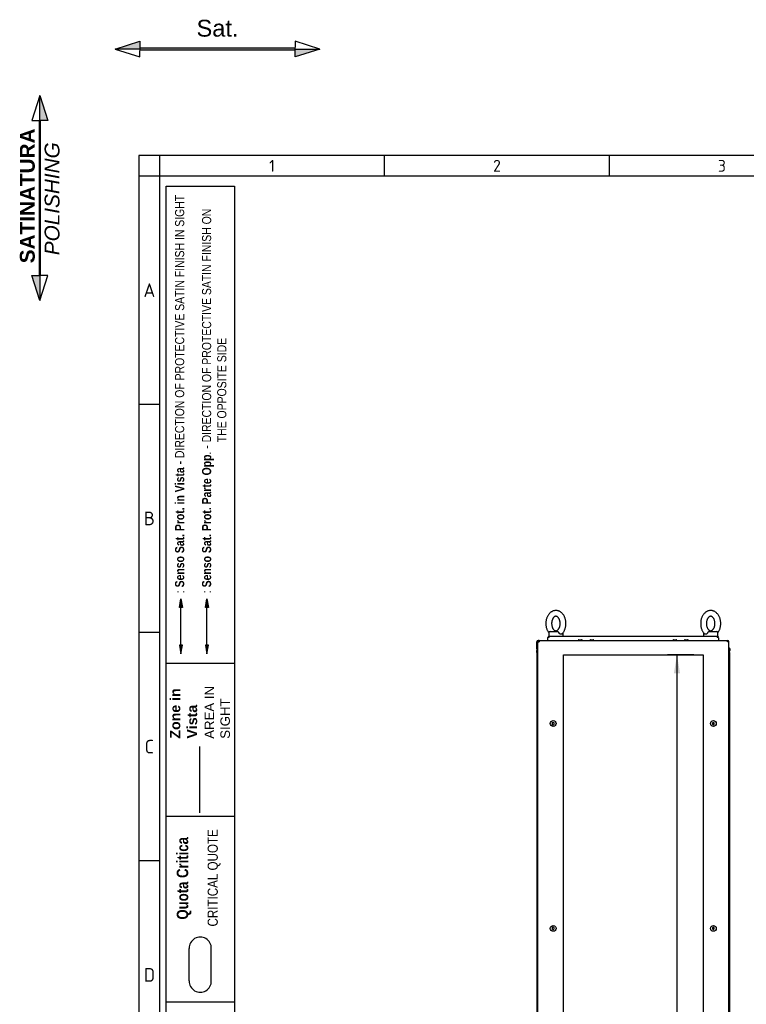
# Model space of a CAD drawing. Extents: x -11 to 412, y 11 to 308.
# Tile 3 of 10: x -11 to 96, y 162 to 308. Entities that reach past the tile are written whole.
import ezdxf
from ezdxf.lldxf.tags import DXFTag

# ---------------------------------------------------------------- set-up
doc = ezdxf.new("R2010")
doc.units = 0
doc.layers.get('0').update_dxf_attribs({"linetype": 'CONTINUOUS'})
for name, color, linetype in [('_TRANSLATION', 7, 'CONTINUOUS'), ('AE00100_03', 7, 'CONTINUOUS'), ('AE00219_03', 7, 'CONTINUOUS'), ('AE00715_01', 7, 'CONTINUOUS'), ('DEFAULT', 7, 'CONTINUOUS'), ('DV6__TRANSLATION', 7, 'CONTINUOUS'), ('F0000002_97', 7, 'CONTINUOUS'), ('F0000002_98', 7, 'CONTINUOUS'), ('M0000000_06', 7, 'CONTINUOUS'), ('M0000000_29', 7, 'CONTINUOUS'), ('M0000000_44', 7, 'CONTINUOUS'), ('M0000001_25', 7, 'CONTINUOUS'), ('M0000001_26', 7, 'CONTINUOUS')]:
    doc.layers.add(name, color=color, linetype=linetype)
doc.styles.add('SEACAD_ARIAL', font='arial.ttf')
doc.styles.add('SEACAD_ARIALI', font='ariali.ttf')
tags = doc.linetypes.add('CENTER2', pattern=[28.575, 19.05, -3.175, 3.175, -3.175]).pattern_tags.tags
tags[10:11] = [DXFTag(74, 4), DXFTag(75, 0), DXFTag(340, '0'), DXFTag(46, 0.0), DXFTag(50, 0.0), DXFTag(44, 0.0), DXFTag(45, 0.0)]
tags[8:9] = [DXFTag(74, 4), DXFTag(75, 0), DXFTag(340, '0'), DXFTag(46, 0.0), DXFTag(50, 0.0), DXFTag(44, 0.0), DXFTag(45, 0.0)]
tags[6:7] = [DXFTag(74, 4), DXFTag(75, 0), DXFTag(340, '0'), DXFTag(46, 0.0), DXFTag(50, 0.0), DXFTag(44, 0.0), DXFTag(45, 0.0)]
tags[4:5] = [DXFTag(74, 4), DXFTag(75, 0), DXFTag(340, '0'), DXFTag(46, 0.0), DXFTag(50, 0.0), DXFTag(44, 0.0), DXFTag(45, 0.0)]
tags = doc.linetypes.add('DASHDOT2', pattern=[12.7, 6.35, -3.175, 0, -3.175]).pattern_tags.tags
tags[10:11] = [DXFTag(74, 4), DXFTag(75, 0), DXFTag(340, '0'), DXFTag(46, 0.0), DXFTag(50, 0.0), DXFTag(44, 0.0), DXFTag(45, 0.0)]
tags[8:9] = [DXFTag(74, 4), DXFTag(75, 0), DXFTag(340, '0'), DXFTag(46, 0.0), DXFTag(50, 0.0), DXFTag(44, 0.0), DXFTag(45, 0.0)]
tags[6:7] = [DXFTag(74, 4), DXFTag(75, 0), DXFTag(340, '0'), DXFTag(46, 0.0), DXFTag(50, 0.0), DXFTag(44, 0.0), DXFTag(45, 0.0)]
tags[4:5] = [DXFTag(74, 4), DXFTag(75, 0), DXFTag(340, '0'), DXFTag(46, 0.0), DXFTag(50, 0.0), DXFTag(44, 0.0), DXFTag(45, 0.0)]
tags = doc.linetypes.add('HIDDEN2', pattern=[4.7625, 3.175, -1.5875]).pattern_tags.tags
tags[6:7] = [DXFTag(74, 4), DXFTag(75, 0), DXFTag(340, '0'), DXFTag(46, 0.0), DXFTag(50, 0.0), DXFTag(44, 0.0), DXFTag(45, 0.0)]
tags[4:5] = [DXFTag(74, 4), DXFTag(75, 0), DXFTag(340, '0'), DXFTag(46, 0.0), DXFTag(50, 0.0), DXFTag(44, 0.0), DXFTag(45, 0.0)]
doc.dimstyles.new('ISO', dxfattribs={"dimtxt": 2.75, "dimasz": 2.75, "dimexe": 1.375, "dimexo": 1.375, "dimgap": 0.6875, "dimtad": 1, "dimdec": 1, "dimlfac": 14, "dimtxsty": 'SEACAD_ARIAL', "dimblk1": '_SE_FILLED', "dimblk2": '_SE_FILLED', "dimsah": 1, "dimcen": 1.375, "dimazin": 3, "dimtfac": 0.7, "dimtdec": 3, "dimtmove": 0, "dimatfit": 3})

# ---------------------------------------------------------------- blocks, each defined once
blk = doc.blocks.new('SE5')
at = {"layer": 'AE00100_03', "color": 7, "linetype": 'CONTINUOUS'}
for p, q in [((71.41, 215.85), (71.8, 215.85)), ((73.13, 215.85), (73.51, 215.85)), ((85.41, 215.85), (85.8, 215.85)), ((87.13, 215.85), (87.51, 215.85))]:
    blk.add_line(p, q, dxfattribs=at)
for centre, start, end in [((71.41, 215.76), 90, 180), ((71.8, 215.76), 0, 90), ((73.13, 215.76), 90, 180), ((73.51, 215.76), 0, 90), ((85.41, 215.76), 90, 180), ((85.8, 215.76), 0, 90), ((87.13, 215.76), 90, 180), ((87.51, 215.76), 0, 90)]:
    blk.add_arc(centre, 0.0929, start, end, dxfattribs=at)
at = {"layer": 'AE00219_03', "color": 7, "linetype": 'CONTINUOUS'}
for p, q in [((67.6, 203.6), (67.46, 203.52)), ((67.46, 203.52), (67.46, 203.35)), ((67.46, 203.35), (67.6, 203.27)), ((67.75, 203.52), (67.6, 203.6)), ((67.6, 203.27), (67.75, 203.35)), ((67.75, 203.35), (67.75, 203.52)), ((91.32, 203.6), (91.18, 203.52)), ((91.18, 203.52), (91.18, 203.35)), ((91.18, 203.35), (91.32, 203.27)), ((91.46, 203.52), (91.32, 203.6)), ((91.32, 203.27), (91.46, 203.35)), ((91.46, 203.35), (91.46, 203.52)), ((67.6, 173.25), (67.46, 173.16)), ((67.46, 173.16), (67.46, 173)), ((67.46, 173), (67.6, 172.92)), ((67.75, 173.16), (67.6, 173.25)), ((67.6, 172.92), (67.75, 173)), ((67.75, 173), (67.75, 173.16)), ((91.32, 173.25), (91.18, 173.16)), ((91.18, 173.16), (91.18, 173)), ((91.18, 173), (91.32, 172.92)), ((91.46, 173.16), (91.32, 173.25)), ((91.32, 172.92), (91.46, 173)), ((91.46, 173), (91.46, 173.16)), ((67.6, 130.75), (67.46, 130.66)), ((67.46, 130.66), (67.46, 130.5)), ((67.46, 130.5), (67.6, 130.42)), ((67.75, 130.66), (67.6, 130.75)), ((67.6, 130.42), (67.75, 130.5)), ((67.75, 130.5), (67.75, 130.66)), ((91.32, 130.75), (91.18, 130.66)), ((91.18, 130.66), (91.18, 130.5)), ((91.18, 130.5), (91.32, 130.42)), ((91.46, 130.66), (91.32, 130.75)), ((91.32, 130.42), (91.46, 130.5)), ((91.46, 130.5), (91.46, 130.66)), ((67.6, 100.39), (67.46, 100.31)), ((67.46, 100.31), (67.46, 100.14)), ((67.46, 100.14), (67.6, 100.06)), ((67.75, 100.31), (67.6, 100.39)), ((67.6, 100.06), (67.75, 100.14)), ((67.75, 100.14), (67.75, 100.31)), ((91.32, 100.39), (91.18, 100.31)), ((91.18, 100.31), (91.18, 100.14)), ((91.18, 100.14), (91.32, 100.06)), ((91.46, 100.31), (91.32, 100.39)), ((91.32, 100.06), (91.46, 100.14)), ((91.46, 100.14), (91.46, 100.31))]:
    blk.add_line(p, q, dxfattribs=at)
for centre in [(67.6, 203.44), (91.32, 203.44), (67.6, 173.08), (91.32, 173.08), (67.6, 130.58), (91.32, 130.58), (67.6, 100.22), (91.32, 100.22)]:
    blk.add_circle(centre, 0.429, dxfattribs=at)
at = {"layer": 'AE00715_01', "color": 7, "linetype": 'CONTINUOUS'}
for p, q in [((66.93, 216.87), (66.93, 216.37)), ((66.93, 216.37), (67.02, 216.37)), ((67.14, 217.08), (68.23, 217.08)), ((67.57, 216.37), (68.43, 216.37)), ((69.07, 216.37), (69.07, 216.87)), ((89.85, 216.87), (89.85, 216.37)), ((90.49, 216.37), (91.36, 216.37)), ((90.69, 217.08), (91.78, 217.08)), ((91.9, 216.37), (92, 216.37)), ((92, 216.37), (92, 216.87))]:
    blk.add_line(p, q, dxfattribs=at)
for centre, start, end in [((67.14, 216.87), 90, 180), ((68.85, 216.87), 0, 10.0114), ((90.07, 216.87), 169.8735, 180), ((91.78, 216.87), 0, 90)]:
    blk.add_arc(centre, 0.214, start, end, dxfattribs=at)
for points, knots in [([(68, 220.19), (67.96, 220.19), (67.88, 220.18), (67.74, 220.16), (67.59, 220.12), (67.44, 220.06), (67.3, 219.97), (67.17, 219.87), (67.05, 219.76), (66.93, 219.62), (66.83, 219.47), (66.74, 219.31), (66.66, 219.13), (66.6, 218.95), (66.55, 218.76), (66.52, 218.56), (66.51, 218.36), (66.51, 218.16), (66.52, 217.96), (66.55, 217.76), (66.6, 217.57), (66.66, 217.38), (66.74, 217.21), (66.83, 217.04), (66.9, 216.95), (66.93, 216.9)], [0, 0, 0, 0, 0.0257233, 0.0647249, 0.1037302, 0.1429482, 0.1825626, 0.2227009, 0.2634181, 0.304692, 0.3464363, 0.3885284, 0.4308428, 0.473276, 0.5157472, 0.558226, 0.6007103, 0.6432145, 0.6857618, 0.7283701, 0.7710641, 0.8138606, 0.8567601, 0.8997322, 0.9387911, 0.9387911, 0.9387911, 0.9387911]), ([(68, 219.33), (68.01, 219.33), (68.04, 219.33), (68.09, 219.32), (68.16, 219.29), (68.23, 219.25), (68.3, 219.19), (68.37, 219.11), (68.44, 219.01), (68.5, 218.9), (68.55, 218.78), (68.59, 218.65), (68.61, 218.51), (68.63, 218.36), (68.63, 218.21), (68.62, 218.07), (68.6, 217.92), (68.56, 217.79), (68.52, 217.66), (68.46, 217.55), (68.4, 217.45), (68.34, 217.36), (68.27, 217.3), (68.2, 217.25), (68.13, 217.21), (68.06, 217.19), (67.99, 217.18), (67.92, 217.19), (67.85, 217.22), (67.78, 217.26), (67.7, 217.32), (67.63, 217.39), (67.57, 217.49), (67.51, 217.59), (67.46, 217.71), (67.42, 217.84), (67.39, 217.98), (67.37, 218.13), (67.36, 218.28), (67.37, 218.42), (67.39, 218.57), (67.42, 218.7), (67.47, 218.83), (67.52, 218.95), (67.58, 219.05), (67.65, 219.14), (67.71, 219.21), (67.78, 219.26), (67.85, 219.3), (67.92, 219.33), (67.97, 219.33), (68, 219.33)], [0, 0, 0, 0, 0.009667, 0.033545, 0.05489, 0.074857, 0.09609, 0.116487, 0.136506, 0.156403, 0.176288, 0.196209, 0.216189, 0.236219, 0.256279, 0.276339, 0.296356, 0.316299, 0.336147, 0.355894, 0.375562, 0.395213, 0.414937, 0.43494, 0.455578, 0.477446, 0.501483, 0.528529, 0.5503, 0.570506, 0.592007, 0.612528, 0.632595, 0.652503, 0.672387, 0.692298, 0.712266, 0.732288, 0.752345, 0.772407, 0.792435, 0.812395, 0.832262, 0.852029, 0.871709, 0.891359, 0.911056, 0.930982, 0.951458, 0.973022, 1, 1, 1, 1]), ([(68.89, 216.71), (68.91, 216.73), (68.97, 216.78), (69.06, 216.9), (69.16, 217.05), (69.25, 217.21), (69.33, 217.39), (69.39, 217.57), (69.44, 217.76), (69.47, 217.96), (69.49, 218.16), (69.49, 218.36), (69.47, 218.56), (69.44, 218.76), (69.39, 218.95), (69.33, 219.14), (69.25, 219.31), (69.16, 219.48), (69.05, 219.63), (68.93, 219.77), (68.8, 219.89), (68.66, 219.99), (68.51, 220.07), (68.36, 220.13), (68.21, 220.17), (68.08, 220.19), (68.02, 220.19), (68, 220.19)], [0, 0, 0, 0, 0.019235, 0.060518, 0.102268, 0.144365, 0.186683, 0.229118, 0.27159, 0.31407, 0.356555, 0.39906, 0.441609, 0.484219, 0.526915, 0.569714, 0.612616, 0.655589, 0.698545, 0.741358, 0.783868, 0.825901, 0.867319, 0.908054, 0.948133, 0.98767, 1, 1, 1, 1]), ([(90.93, 220.19), (90.89, 220.19), (90.81, 220.18), (90.67, 220.16), (90.52, 220.12), (90.37, 220.06), (90.23, 219.97), (90.1, 219.87), (89.98, 219.76), (89.86, 219.62), (89.76, 219.47), (89.67, 219.31), (89.59, 219.13), (89.53, 218.95), (89.48, 218.76), (89.45, 218.56), (89.44, 218.36), (89.44, 218.16), (89.45, 217.96), (89.48, 217.76), (89.53, 217.57), (89.59, 217.38), (89.67, 217.21), (89.76, 217.04), (89.87, 216.89), (89.96, 216.77), (90.02, 216.72), (90.04, 216.71)], [0, 0, 0, 0, 0.025719, 0.064715, 0.103714, 0.142926, 0.182534, 0.222666, 0.263377, 0.304644, 0.346382, 0.388467, 0.430775, 0.473201, 0.515666, 0.558138, 0.600616, 0.643113, 0.685654, 0.728255, 0.770942, 0.813732, 0.856625, 0.89959, 0.942539, 0.985349, 1, 1, 1, 1]), ([(90.93, 219.33), (90.94, 219.33), (90.97, 219.33), (91.02, 219.32), (91.09, 219.29), (91.16, 219.25), (91.23, 219.19), (91.3, 219.11), (91.37, 219.01), (91.43, 218.9), (91.48, 218.78), (91.51, 218.65), (91.54, 218.51), (91.56, 218.36), (91.56, 218.21), (91.55, 218.07), (91.53, 217.92), (91.49, 217.79), (91.45, 217.66), (91.39, 217.55), (91.33, 217.45), (91.26, 217.36), (91.19, 217.3), (91.13, 217.25), (91.06, 217.21), (90.99, 217.19), (90.92, 217.18), (90.85, 217.19), (90.78, 217.22), (90.71, 217.26), (90.63, 217.32), (90.56, 217.39), (90.5, 217.49), (90.44, 217.59), (90.38, 217.71), (90.34, 217.84), (90.31, 217.98), (90.3, 218.13), (90.29, 218.28), (90.3, 218.42), (90.32, 218.57), (90.35, 218.7), (90.4, 218.83), (90.45, 218.95), (90.51, 219.05), (90.57, 219.14), (90.64, 219.21), (90.71, 219.26), (90.78, 219.3), (90.85, 219.33), (90.9, 219.33), (90.93, 219.33)], [0, 0, 0, 0, 0.009667, 0.033545, 0.05489, 0.074857, 0.09609, 0.116487, 0.136506, 0.156403, 0.176288, 0.196209, 0.216189, 0.236219, 0.256279, 0.276339, 0.296356, 0.316299, 0.336147, 0.355894, 0.375562, 0.395213, 0.414937, 0.43494, 0.455578, 0.477446, 0.501483, 0.528529, 0.5503, 0.570506, 0.592007, 0.612528, 0.632595, 0.652503, 0.672387, 0.692298, 0.712266, 0.732288, 0.752345, 0.772407, 0.792435, 0.812395, 0.832262, 0.852029, 0.871709, 0.891359, 0.911056, 0.930982, 0.951458, 0.973022, 1, 1, 1, 1]), ([(91.99, 216.9), (92.03, 216.95), (92.09, 217.05), (92.18, 217.21), (92.26, 217.39), (92.32, 217.57), (92.37, 217.76), (92.4, 217.96), (92.42, 218.16), (92.42, 218.36), (92.4, 218.56), (92.37, 218.76), (92.32, 218.95), (92.26, 219.14), (92.18, 219.31), (92.09, 219.48), (91.98, 219.63), (91.86, 219.77), (91.73, 219.89), (91.59, 219.99), (91.44, 220.07), (91.29, 220.13), (91.13, 220.17), (91.01, 220.19), (90.94, 220.19), (90.93, 220.19)], [0.0613894, 0.0613894, 0.0613894, 0.0613894, 0.1024165, 0.1445065, 0.186817, 0.2292452, 0.2717103, 0.3141829, 0.3566611, 0.3991594, 0.4417012, 0.4843043, 0.5269934, 0.5697851, 0.6126797, 0.6556458, 0.6985942, 0.7414008, 0.7839035, 0.82593, 0.8673407, 0.9080691, 0.948142, 0.9876725, 1, 1, 1, 1]), ([(68.23, 217.08), (68.24, 217.08), (68.25, 217.08), (68.27, 217.07), (68.28, 217.07), (68.3, 217.06), (68.31, 217.05), (68.33, 217.03), (68.34, 217.02), (68.35, 217), (68.36, 216.99), (68.38, 216.97), (68.39, 216.96), (68.42, 216.92), (68.43, 216.89), (68.45, 216.87)], [0, 0, 0, 0, 0.125, 0.125, 0.25, 0.25, 0.375, 0.375, 0.5, 0.5, 0.625, 0.625, 0.75, 0.75, 1, 1, 1, 1]), ([(68.89, 216.71), (68.88, 216.7), (68.87, 216.69), (68.85, 216.68), (68.84, 216.67), (68.82, 216.66), (68.81, 216.66), (68.78, 216.66), (68.77, 216.66), (68.74, 216.66), (68.73, 216.66), (68.7, 216.66), (68.69, 216.66), (68.66, 216.67), (68.64, 216.68), (68.62, 216.69), (68.6, 216.7), (68.56, 216.73), (68.53, 216.75), (68.5, 216.79), (68.49, 216.8), (68.47, 216.83), (68.46, 216.85), (68.45, 216.87)], [0.2566353, 0.2566353, 0.2566353, 0.2566353, 0.3125, 0.3125, 0.375, 0.375, 0.4375, 0.4375, 0.5, 0.5, 0.5625, 0.5625, 0.625, 0.625, 0.6875, 0.6875, 0.75, 0.75, 0.875, 0.875, 0.9375, 0.9375, 1, 1, 1, 1]), ([(90.48, 216.87), (90.46, 216.83), (90.44, 216.8), (90.39, 216.75), (90.36, 216.73), (90.32, 216.7), (90.31, 216.69), (90.28, 216.68), (90.27, 216.67), (90.24, 216.66), (90.22, 216.66), (90.19, 216.66), (90.18, 216.66), (90.15, 216.66), (90.14, 216.66), (90.12, 216.66), (90.1, 216.66), (90.08, 216.67), (90.07, 216.68), (90.05, 216.69), (90.04, 216.7), (90.03, 216.71)], [0, 0, 0, 0, 0.125, 0.125, 0.25, 0.25, 0.3125, 0.3125, 0.375, 0.375, 0.4375, 0.4375, 0.5, 0.5, 0.5625, 0.5625, 0.625, 0.625, 0.6875, 0.6875, 0.744234, 0.744234, 0.744234, 0.744234]), ([(90.48, 216.87), (90.49, 216.89), (90.51, 216.92), (90.53, 216.96), (90.54, 216.97), (90.56, 216.99), (90.57, 217), (90.59, 217.02), (90.6, 217.03), (90.61, 217.05), (90.62, 217.06), (90.64, 217.07), (90.65, 217.07), (90.67, 217.08), (90.68, 217.08), (90.69, 217.08)], [0, 0, 0, 0, 0.25, 0.25, 0.375, 0.375, 0.5, 0.5, 0.625, 0.625, 0.75, 0.75, 0.875, 0.875, 1, 1, 1, 1])]:
    blk.add_open_spline(points, degree=3, knots=knots, dxfattribs=at)
at = {"layer": 'DV6__TRANSLATION', "color": 7, "linetype": 'CENTER2'}
for p, q in [((69.1, 90.04), (69.1, 213.62)), ((69.1, 213.62), (89.82, 213.62)), ((89.82, 213.62), (89.82, 90.04)), ((89.82, 90.04), (69.1, 90.04))]:
    blk.add_line(p, q, dxfattribs=at)
at = {"layer": 'F0000002_97', "color": 7, "linetype": 'CONTINUOUS'}
for p, q in [((65.32, 88.1), (65.32, 215.56)), ((65.32, 215.56), (65.52, 215.56)), ((65.52, 215.76), (93.4, 215.76)), ((65.52, 215.76), (65.52, 215.76)), ((93.4, 215.76), (93.4, 215.76)), ((93.6, 215.56), (93.4, 215.56)), ((93.6, 88.1), (93.6, 215.56)), ((65.32, 88.1), (65.52, 88.1)), ((65.52, 87.9), (93.4, 87.9)), ((65.52, 87.9), (65.52, 87.9)), ((93.6, 88.1), (93.4, 88.1)), ((93.4, 87.9), (93.4, 87.9))]:
    blk.add_line(p, q, dxfattribs=at)
for centre, radius, start, end in [((65.52, 215.56), 0.2, 90, 180), ((77.95, 215.57), 12.43, 179.1297, 180.0518), ((93.4, 215.56), 0.2, 0, 90), ((82.4, 215.58), 11.01, 359.8886, 0.9299), ((65.52, 88.1), 0.2, 180, 270), ((76.52, 88.08), 11.01, 179.8886, 180.9299), ((82.4, 88.08), 11.01, 359.0701, 0.1114), ((93.4, 88.1), 0.2, 270, 0)]:
    blk.add_arc(centre, radius, start, end, dxfattribs=at)
at = {"layer": 'F0000002_98', "color": 7, "linetype": 'CONTINUOUS'}
for p, q in [((65.18, 215.05), (65.18, 215.56)), ((65.18, 215.04), (65.18, 215.05)), ((65.28, 215.05), (65.18, 215.05)), ((65.18, 214.53), (65.18, 215.04)), ((65.18, 215.04), (65.32, 215.04)), ((65.28, 215.05), (65.28, 215.56)), ((65.28, 215.56), (65.32, 215.56)), ((65.28, 215.04), (65.28, 215.05)), ((65.52, 215.76), (65.38, 215.76)), ((65.18, 213.97), (65.18, 214.24)), ((65.18, 89.42), (65.18, 89.69)), ((65.18, 88.62), (65.18, 89.13)), ((65.28, 88.62), (65.18, 88.62)), ((65.18, 88.62), (65.18, 88.1)), ((65.18, 88.62), (65.18, 88.62)), ((65.18, 88.62), (65.32, 88.62)), ((65.28, 88.62), (65.28, 88.62)), ((65.28, 88.62), (65.28, 88.1)), ((65.28, 88.1), (65.32, 88.1)), ((65.52, 87.9), (65.38, 87.9))]:
    blk.add_line(p, q, dxfattribs=at)
for centre, radius, start, end in [((65.38, 215.56), 0.2, 90, 180), ((65.38, 215.56), 0.0929, 114.3702, 180), ((65.38, 88.1), 0.2, 180, 270), ((65.38, 88.1), 0.0929, 180, 245.6299)]:
    blk.add_arc(centre, radius, start, end, dxfattribs=at)
at = {"layer": 'M0000000_06', "color": 7, "linetype": 'CONTINUOUS'}
for p, q in [((66.94, 87.9), (66.94, 87.72)), ((67, 87.72), (67, 87.9)), ((68.6, 87.54), (67.18, 87.54)), ((67.46, 87.42), (67.46, 87.54)), ((68.53, 87.42), (68.53, 87.54)), ((68.6, 87.72), (68.6, 87.9)), ((68.6, 87.49), (68.6, 87.72)), ((68.68, 87.72), (68.68, 87.9)), ((68.68, 87.49), (68.68, 87.72)), ((90.25, 87.9), (90.25, 87.72)), ((90.25, 87.72), (90.25, 87.49)), ((90.32, 87.9), (90.32, 87.72)), ((90.32, 87.72), (90.32, 87.49)), ((91.75, 87.54), (90.32, 87.54)), ((90.39, 87.42), (90.39, 87.54)), ((91.46, 87.42), (91.46, 87.54)), ((91.93, 87.9), (91.93, 87.72)), ((91.98, 87.72), (91.98, 87.9)), ((67.18, 87.49), (67.46, 87.49)), ((67.6, 87.4), (67.48, 87.4)), ((68.39, 87.4), (67.6, 87.4)), ((68.51, 87.4), (68.39, 87.4)), ((68.53, 87.49), (68.6, 87.49)), ((68.6, 87.49), (68.68, 87.49)), ((90.32, 87.49), (90.25, 87.49)), ((90.32, 87.49), (90.39, 87.49)), ((90.53, 87.4), (90.41, 87.4)), ((91.32, 87.4), (90.53, 87.4)), ((91.44, 87.4), (91.32, 87.4)), ((91.46, 87.49), (91.75, 87.49))]:
    blk.add_line(p, q, dxfattribs=at)
for centre, radius, start, end in [((67.18, 87.72), 0.232, 180, 270), ((67.18, 87.72), 0.179, 180, 270), ((91.75, 87.72), 0.179, 270, 0), ((91.75, 87.72), 0.232, 270, 0), ((67.48, 87.42), 0.0179, 180, 270), ((68.51, 87.42), 0.0179, 270, 0), ((90.41, 87.42), 0.0179, 180, 270), ((91.44, 87.42), 0.0179, 270, 0)]:
    blk.add_arc(centre, radius, start, end, dxfattribs=at)
at = {"layer": 'M0000000_29', "color": 7, "linetype": 'CONTINUOUS'}
for p, q in [((65.18, 213.97), (65.18, 89.69)), ((65.32, 213.97), (65.18, 213.97)), ((93.6, 213.97), (93.75, 213.97)), ((93.75, 89.69), (93.75, 213.97)), ((65.32, 89.69), (65.18, 89.69)), ((93.6, 89.69), (93.75, 89.69))]:
    blk.add_line(p, q, dxfattribs=at)
at = {"layer": 'M0000000_44', "color": 7, "linetype": 'CONTINUOUS'}
for p, q in [((65.18, 214.53), (65.18, 214.24)), ((65.26, 214.24), (65.26, 214.53)), ((65.27, 214.53), (65.27, 214.24)), ((93.65, 214.53), (93.65, 214.24)), ((93.66, 214.24), (93.66, 214.53)), ((93.75, 214.53), (93.75, 214.24)), ((65.18, 89.13), (65.18, 89.42)), ((65.26, 89.42), (65.26, 89.13)), ((65.27, 89.13), (65.27, 89.42)), ((93.65, 89.13), (93.65, 89.42)), ((93.66, 89.42), (93.66, 89.13)), ((93.75, 89.13), (93.75, 89.42))]:
    blk.add_line(p, q, dxfattribs=at)
for centre, radius, start, end in [((65.26, 214.53), 0.0893, 53.1301, 180), ((65.26, 214.53), 0.00357, 0, 180), ((93.66, 214.53), 0.0893, 0, 126.8699), ((93.66, 214.53), 0.00357, 0, 180), ((65.44, 214.24), 0.264, 180, 242.6478), ((65.44, 214.24), 0.179, 180, 227.1564), ((65.45, 214.24), 0.179, 180, 223.9455), ((93.48, 214.24), 0.264, 297.3522, 0), ((93.48, 214.24), 0.179, 312.8436, 0), ((93.48, 214.24), 0.179, 316.0545, 0), ((65.44, 89.42), 0.264, 117.3522, 180), ((65.26, 89.13), 0.0893, 180, 306.8699), ((65.44, 89.42), 0.179, 132.8436, 180), ((65.26, 89.13), 0.00357, 180, 0), ((65.45, 89.42), 0.179, 136.0545, 180), ((93.48, 89.42), 0.264, 0, 62.6478), ((93.48, 89.42), 0.179, 0, 47.1564), ((93.48, 89.42), 0.179, 0, 43.9455), ((93.66, 89.13), 0.0893, 233.1301, 0), ((93.66, 89.13), 0.00357, 180, 0)]:
    blk.add_arc(centre, radius, start, end, dxfattribs=at)
at = {"layer": 'M0000001_25', "color": 7, "linetype": 'CONTINUOUS'}
blk.add_line((90.25, 87.54), (68.68, 87.54), dxfattribs=at)
at = {"layer": 'M0000001_26', "color": 7, "linetype": 'CONTINUOUS'}
for p, q in [((66.82, 216.16), (66.82, 216.17)), ((66.82, 216.17), (66.82, 216.17)), ((66.82, 215.76), (66.82, 216.16)), ((67.02, 216.37), (67.56, 216.37)), ((67.02, 216.17), (67.02, 216.37)), ((68.43, 216.37), (90.49, 216.37)), ((91.36, 216.37), (91.9, 216.37)), ((91.9, 216.37), (91.9, 216.17)), ((92.1, 216.17), (92.1, 216.18)), ((92.1, 216.16), (92.1, 215.76))]:
    blk.add_line(p, q, dxfattribs=at)
for centre, radius, start, end in [((67.02, 216.17), 0.2, 90.0029, 179.9971), ((67.01, 203.74), 12.43, 89.9482, 90.8703), ((91.9, 216.17), 0.2, 3.2637, 90), ((91.92, 204.98), 11.19, 89.0787, 90.1028)]:
    blk.add_arc(centre, radius, start, end, dxfattribs=at)
blk = doc.blocks.new('SAT')
at = {"linetype": 'CONTINUOUS'}
for points in [[(-15.18, -1.89), (-11.5, -1.89), (-11.5, -0.72)], [(11.5, -2), (11.5, -1.78), (-11.5, -1.78), (-11.5, -2)], [(15.18, -1.89), (11.5, -1.89), (11.5, -3.06)]]:
    blk.add_hatch(color=7, dxfattribs=at).paths.add_polyline_path(points)
at = {"color": 7, "linetype": 'CONTINUOUS'}
for p, q in [((15.18, -1.89), (11.5, -0.72)), ((11.5, -0.72), (11.5, -1.68)), ((-15.18, -1.89), (-11.5, -3.06)), ((-11.5, -3.06), (-11.5, -2.1))]:
    blk.add_line(p, q, dxfattribs=at)
for points in [[(-15.18, -1.89), (-11.5, -0.72), (-11.5, -1.89), (-15.18, -1.89)], [(11.5, -2), (11.5, -1.78), (-11.5, -1.78), (-11.5, -2), (11.5, -2)], [(15.18, -1.89), (11.5, -3.06), (11.5, -1.89), (15.18, -1.89)]]:
    blk.add_lwpolyline(points, dxfattribs=at)
at = {"insert": (0, -0.09), "char_height": 2.5, "width": 6.25, "attachment_point": 8}
blk.add_mtext('{\\fArial|b0||i0||c0|p34;\\C7;\\H2.5;\\W1.;Sat.}', dxfattribs=at)
blk = doc.blocks.new('DMBLK211')
at = {"layer": '_TRANSLATION', "linetype": 'CONTINUOUS'}
for points in [[(85.47, 210.87), (86.39, 210.87), (85.93, 213.62)], [(85.47, 92.79), (85.93, 90.04), (86.39, 92.79)]]:
    blk.add_hatch(color=7, dxfattribs=at).paths.add_polyline_path(points)
at = {"layer": '_TRANSLATION', "color": 7, "linetype": 'CONTINUOUS'}
for p, q in [((88.44, 213.62), (84.55, 213.62)), ((85.93, 213.62), (85.93, 90.04)), ((88.44, 90.04), (84.55, 90.04))]:
    blk.add_line(p, q, dxfattribs=at)
at = {"layer": '_TRANSLATION', "color": 7, "linetype": 'CONTINUOUS', "style": 'SEACAD_ARIALI'}
blk.add_text('1730', height=2.75, rotation=90, dxfattribs=at).set_placement((85.24, 147.55))
blk = doc.blocks.new('_SE_FILLED')
at = {"color": 0}
blk.add_line((0, 0), (-1, 0), dxfattribs=at)
blk.add_solid([(0, 0), (-1, -0.1665), (-1, 0.1665), (0, 0)], dxfattribs=at)
blk = doc.blocks.new('BLOCCO2')
at = {"linetype": 'CONTINUOUS'}
for points in [[(-0.11, 14.87), (-0.11, 11.19), (1.06, 11.19)], [(0, 11.19), (-0.22, 11.19), (-0.22, -11.81), (0, -11.81)], [(-0.11, -15.49), (-0.11, -11.81), (-1.28, -11.81)]]:
    blk.add_hatch(color=7, dxfattribs=at).paths.add_polyline_path(points)
at = {"color": 7, "linetype": 'CONTINUOUS'}
for p, q in [((-0.11, 14.87), (-1.28, 11.19)), ((-1.28, 11.19), (-0.22, 11.19)), ((-0.11, -15.49), (1.06, -11.81)), ((1.06, -11.81), (0, -11.81))]:
    blk.add_line(p, q, dxfattribs=at)
for points in [[(-0.11, 14.87), (1.06, 11.19), (-0.11, 11.19), (-0.11, 14.87)], [(0, 11.19), (-0.22, 11.19), (-0.22, -11.81), (0, -11.81), (0, 11.19)], [(-0.11, -15.49), (-1.28, -11.81), (-0.11, -11.81), (-0.11, -15.49)]]:
    blk.add_lwpolyline(points, dxfattribs=at)
at = {"layer": '_TRANSLATION', "insert": (-0.12, -0.42), "char_height": 2.2, "width": 23.2647, "attachment_point": 5, "rotation": 90}
blk.add_mtext('{\\fArial|b0||i0||c0|p34;\\C7;\\H2.2;\\W1.; }{\\fArial|b1||i0||c0|p34;\\C7;\\H2.2;\\W1.;SATINATURA}{\\fArial|b1||i0||c0|p34;\\C7;\\H2.2;\\W1.; \\P}{\\fArial|b0||i1||c0|p34;\\C7;\\H2.2;\\W1.;POLISHING}', dxfattribs=at)

msp = doc.modelspace()

# ---------------------------------------------------------------- hatches: boundary and pattern name
at = {"linetype": 'CONTINUOUS'}
for points in [[(12.2434, 220.6281), (12.6795, 220.6281), (12.4615, 221.9365)], [(16.1006, 220.6281), (16.5367, 220.6281), (16.3186, 221.9365)], [(12.2434, 215.0672), (12.4615, 213.7588), (12.6795, 215.0672)], [(16.1006, 215.0672), (16.3186, 213.7588), (16.5367, 215.0672)]]:
    msp.add_hatch(color=7, dxfattribs=at).paths.add_polyline_path(points)

# ---------------------------------------------------------------- linework, layer by layer
at = {"color": 7, "linetype": 'CONTINUOUS'}
for p, q in [((6.2345, 287.5885), (6.2345, 10.9591)), ((412.092, 287.5885), (6.2345, 287.5885)), ((42.5799, 287.5885), (42.5799, 284.5597)), ((75.8966, 287.5885), (75.8966, 284.5597)), ((9.2632, 250.7382), (6.2345, 250.7382)), ((12.4615, 215.0672), (12.4615, 220.6281)), ((9.2632, 216.9167), (6.2345, 216.9167)), ((20.3688, 212.3477), (10.2728, 212.3477)), ((20.3688, 189.6477), (10.2728, 189.6477)), ((20.3688, 189.6477), (10.2728, 189.6477)), ((9.2632, 183.0953), (6.2345, 183.0953)), ((13.6899, 165.2989), (13.6899, 170.1069)), ((16.961, 165.2989), (16.961, 170.1069)), ((20.3688, 162.1477), (10.2728, 162.1477))]:
    msp.add_line(p, q, dxfattribs=at)
at = {"color": 7, "linetype": 'HIDDEN2'}
msp.add_line((16.3186, 215.0672), (16.3186, 220.6281), dxfattribs=at)
at = {"color": 7, "linetype": 'DASHDOT2'}
msp.add_line((15.2777, 190.2098), (15.2777, 200.0231), dxfattribs=at)
at = {"color": 7, "linetype": 'CONTINUOUS'}
for points in [[(12.2434, 220.6281), (12.4615, 221.9365), (12.6795, 220.6281), (12.2434, 220.6281)], [(16.1006, 220.6281), (16.3186, 221.9365), (16.5367, 220.6281), (16.1006, 220.6281)], [(12.2434, 215.0672), (12.4615, 213.7588), (12.6795, 215.0672), (12.2434, 215.0672)], [(16.1006, 215.0672), (16.3186, 213.7588), (16.5367, 215.0672), (16.1006, 215.0672)]]:
    msp.add_lwpolyline(points, dxfattribs=at)
at = {"layer": 'DEFAULT', "color": 7, "linetype": 'CONTINUOUS'}
for p, q in [((9.2632, 287.5885), (9.2632, 10.9591)), ((412.092, 284.5597), (6.2345, 284.5597)), ((10.2728, 28.5002), (10.2728, 283.0453)), ((10.2728, 283.0453), (20.3688, 283.0453)), ((20.3688, 283.0453), (20.3688, 28.5002))]:
    msp.add_line(p, q, dxfattribs=at)
for centre, start, end in [((15.3255, 170.1555), 358.29915, 181.70085), ((15.3255, 165.2503), 178.29915, 1.70085)]:
    msp.add_arc(centre, 1.6363, start, end, dxfattribs=at)

# ---------------------------------------------------------------- block references
at = {"layer": '_TRANSLATION', "color": 7}
for name, p in [('SAT', (17.8767, 305.2794)), ('BLOCCO2', (-8.3278, 281.6196))]:
    msp.add_blockref(name, p, dxfattribs=at)
at = {"layer": '_TRANSLATION'}
msp.add_blockref('SE5', (0, 0), dxfattribs=at)

# ---------------------------------------------------------------- texts
for s, insert, char_height, width, attachment_point in [('{\\fSolid Edge ANSI|b0||i0||c0|p34;\\C7;\\H1.766793;\\W1.;1}', (25.9517, 286.074), 1.766793, 1.987652, 5), ('{\\fSolid Edge ANSI|b0||i0||c0|p34;\\C7;\\H1.766793;\\W1.;2}', (59.2684, 285.1957), 1.766793, 1.987652, 8), ('{\\fSolid Edge ANSI|b0||i0||c0|p34;\\C7;\\H1.766793;\\W1.;3}', (92.585, 285.1957), 1.766793, 1.987652, 8), ('{\\fSolid Edge ANSI|b0||i0||c0|p34;\\C7;\\H2.019192;\\W1.;A}', (7.7833, 266.6451), 2.019192, 2.271601, 8), ('{\\fSolid Edge ANSI|b0||i0||c0|p34;\\C7;\\H2.019192;\\W1.;B}', (7.7871, 232.8236), 2.019192, 2.524, 8), ('{\\fSolid Edge ANSI|b0||i0||c0|p34;\\C7;\\H2.019192;\\W1.;C}', (7.7852, 199.0021), 2.019192, 2.3978, 8), ('{\\fSolid Edge ANSI|b0||i0||c0|p34;\\C7;\\H2.019192;\\W1.;D}', (7.7871, 165.1807), 2.019192, 2.524, 8)]:
    msp.add_mtext(s, dxfattribs=dict(insert=insert, char_height=char_height, width=width, attachment_point=attachment_point))
at = {"attachment_point": 7, "rotation": 90}
for s, insert, char_height, width in [('{\\fArial Narrow|b0||i0||c0|p34;\\C7;\\H1.35;\\W1.;: }{\\fArial Narrow|b1||i0||c0|p34;\\C7;\\H1.35;\\W1.;Senso Sat. Prot. in Vista }{\\fArial Narrow|b0||i0||c0|p34;\\C7;\\H1.35;\\W1.;- DIRECTION OF PROTECTIVE SATIN FINISH IN SIGHT}', (12.9592, 222.7545), 1.35, 58.957329), ('{\\fArial Narrow|b0||i0||c0|p34;\\C7;\\H1.35;\\W1.;: }{\\fArial Narrow|b1||i0||c0|p34;\\C7;\\H1.35;\\W1.;Senso Sat. Prot. Parte Opp}{\\fArial Narrow|b0||i0||c0|p34;\\C7;\\H1.35;\\W1.;. - DIRECTION OF PROTECTIVE SATIN FINISH ON\\P}{\\fArial Narrow|b0||i0||c0|p34;\\C7;\\H1.35;\\W1.;                                                    THE OPPOSITE SIDE}', (19.2043, 222.7614), 1.35, 61.020568), ('{\\fArial|b1||i0||c0|p34;\\C7;\\H1.5;\\W1.;Zone in\\P}{\\fArial|b1||i0||c0|p34;\\C7;\\H1.5;\\W1.;Vista}', (14.8776, 201.2078), 1.5, 8.053202), ('{\\fArial|b0||i0||c0|p34;\\C7;\\H1.4;\\W1.;AREA IN\\P}{\\fArial|b0||i0||c0|p34;\\C7;\\H1.4;\\W1.;SIGHT}', (19.7282, 201.1805), 1.4, 8.099166), ('{\\fArial Narrow|b1||i0||c0|p34;\\C7;\\H1.7;\\W1.;Quota Critica}', (14.0241, 174.3883), 1.7, 12.747257), ('{\\fArial Narrow|b0||i0||c0|p34;\\C7;\\H1.5;\\W1.;CRITICAL QUOTE}', (18.3274, 173.3632), 1.5, 14.774532)]:
    msp.add_mtext(s, dxfattribs=dict(at, insert=insert, char_height=char_height, width=width))

# ---------------------------------------------------------------- dimensions: what is measured, and where the dimension line sits
at = {"layer": '_TRANSLATION', "color": 7, "linetype": 'CONTINUOUS'}
dim = msp.add_linear_dim(base=(85.9299, 213.616), p1=(89.8184, 213.616), p2=(89.8184, 90.0446), angle=270, text='\\A1;<>', dimstyle='ISO', dxfattribs=at)
dim.commit()
dim.dimension.update_dxf_attribs({"geometry": 'DMBLK211', "text_midpoint": (85.9299, 151.8303), "dimtype": 161})

doc.saveas('drawing.dxf')
